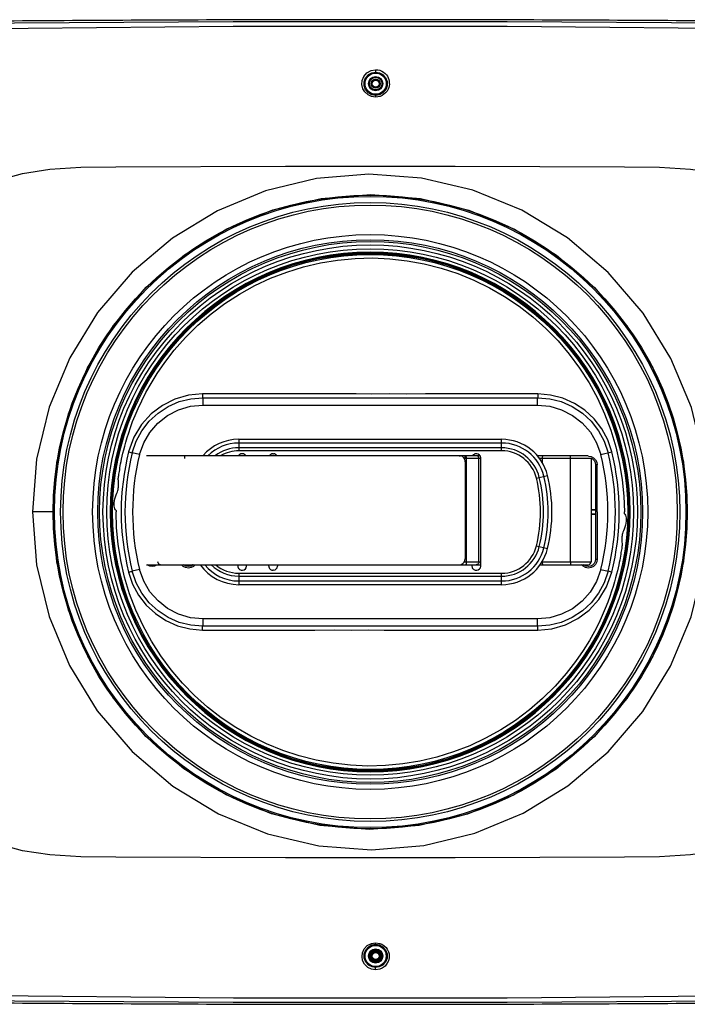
# Model space of a CAD drawing. Header units: millimetres. Extents: x 899 to 1733, y 9 to 584.
# Tile 9 of 11: x 1444 to 1565, y 207 to 386. Entities that reach past the tile are written whole.
import ezdxf

# ---------------------------------------------------------------- set-up
doc = ezdxf.new("R2010")
doc.units = ezdxf.units.MM
doc.header["$LTSCALE"] = 46.255
doc.layers.get('0').update_dxf_attribs({"linetype": 'CONTINUOUS'})

msp = doc.modelspace()

# ---------------------------------------------------------------- linework, layer by layer
at = {"color": 7, "linetype": 'Continuous'}
for p, q in [((1482.721, 385.84), (1482.222, 385.839)), ((1532.538, 385.839), (1532.037, 385.84)), ((1508.37, 376.795), (1508.37, 376.355)), ((1508.37, 372.108), (1508.37, 371.806)), ((1476.968, 317.216), (1537.792, 317.216)), ((1483.516, 309.65), (1483.516, 307.565)), ((1483.516, 309.65), (1531.244, 309.65)), ((1531.244, 307.565), (1531.244, 309.65)), ((1531.244, 308.979), (1483.516, 308.979)), ((1531.244, 308.11), (1483.516, 308.11)), ((1463.517, 307.391), (1464.185, 307.224)), ((1465.521, 306.891), (1464.186, 307.224)), ((1524.75, 306.68), (1466.761, 306.68)), ((1469.414, 306.68), (1469.312, 306.68)), ((1469.457, 306.68), (1469.414, 306.68)), ((1473.724, 306.68), (1473.703, 306.654)), ((1531.244, 307.565), (1483.516, 307.565)), ((1484.214, 307.01), (1484.082, 307.01)), ((1489.692, 307.01), (1489.824, 307.01)), ((1523.549, 306.68), (1523.751, 306.661)), ((1523.846, 306.639), (1523.751, 306.661)), ((1527.444, 306.152), (1524.469, 306.152)), ((1524.622, 306.654), (1524.609, 306.68)), ((1524.75, 306.68), (1524.763, 306.654)), ((1527.321, 306.68), (1524.75, 306.68)), ((1524.79, 306.152), (1524.79, 287.407)), ((1526.718, 307.01), (1526.586, 307.01)), ((1527.135, 287.407), (1527.135, 306.152)), ((1527.444, 286.616), (1527.444, 306.284)), ((1546.971, 306.68), (1537.716, 306.68)), ((1547.499, 306.152), (1538.122, 306.152)), ((1538.66, 305.335), (1538.66, 306.152)), ((1543.758, 287.408), (1543.758, 306.152)), ((1547.499, 306.152), (1547.499, 287.408)), ((1549.239, 306.891), (1551.242, 307.391)), ((1524.638, 305.591), (1524.638, 287.968)), ((1548.301, 305.024), (1548.271, 305.024)), ((1537.553, 302.611), (1539.579, 303.106)), ((1449.807, 296.45), (1446.058, 296.45)), ((1547.499, 296.855), (1548.272, 296.855)), ((1548.272, 296.846), (1547.499, 296.846)), ((1547.499, 296.054), (1548.272, 296.054)), ((1548.272, 296.045), (1547.499, 296.045)), ((1537.553, 290.289), (1539.579, 289.794)), ((1466.761, 286.88), (1469.457, 286.879)), ((1466.991, 286.805), (1466.918, 286.88)), ((1467.037, 286.807), (1466.962, 286.88)), ((1469.457, 286.879), (1473.724, 286.879)), ((1473.436, 286.575), (1473.131, 286.879)), ((1473.588, 286.801), (1473.511, 286.879)), ((1473.636, 286.802), (1473.556, 286.879)), ((1474.005, 286.622), (1473.636, 286.802)), ((1473.724, 286.879), (1523.545, 286.879)), ((1483.356, 286.879), (1483.356, 286.616)), ((1484.94, 286.616), (1484.94, 286.879)), ((1488.966, 286.616), (1488.966, 286.879)), ((1490.55, 286.879), (1490.55, 286.616)), ((1523.545, 286.879), (1526.321, 286.879)), ((1524.47, 287.407), (1527.135, 287.407)), ((1525.86, 286.879), (1525.86, 286.616)), ((1526.321, 286.879), (1527.444, 286.879)), ((1527.135, 287.407), (1527.444, 287.407)), ((1538.223, 286.88), (1546.967, 286.88)), ((1538.576, 287.408), (1547.499, 287.408)), ((1538.66, 287.408), (1538.66, 287.565)), ((1538.766, 286.88), (1538.732, 286.905)), ((1544.682, 286.88), (1546.417, 286.88)), ((1546.417, 286.88), (1546.971, 286.88)), ((1548.271, 287.864), (1548.301, 287.864)), ((1465.52, 286.009), (1464.184, 285.676)), ((1483.516, 285.335), (1483.516, 283.25)), ((1483.516, 285.335), (1531.244, 285.335)), ((1483.516, 284.79), (1531.244, 284.79)), ((1484.082, 285.89), (1484.214, 285.89)), ((1489.824, 285.89), (1489.692, 285.89)), ((1526.586, 285.89), (1526.718, 285.89)), ((1531.244, 283.25), (1531.244, 285.335)), ((1549.239, 286.009), (1550.574, 285.676)), ((1551.243, 285.509), (1550.575, 285.676)), ((1483.516, 283.921), (1531.244, 283.921)), ((1531.244, 283.25), (1483.516, 283.25)), ((1537.792, 275.684), (1476.968, 275.684)), ((1537.752, 277.031), (1535.779, 277.03)), ((1508.37, 217.918), (1508.37, 218.204)), ((1508.37, 213.269), (1508.37, 213.718)), ((1482.222, 207.061), (1482.721, 207.06)), ((1532.039, 207.06), (1532.536, 207.061))]:
    msp.add_line(p, q, dxfattribs=at)
for points in [[(1581.957, 385.196), (1532.239, 385.484), (1482.52, 385.484), (1432.803, 385.196)], [(1432.808, 384.216), (1482.529, 384.716), (1532.248, 384.716), (1581.957, 384.215)], [(1508.37, 371.806), (1507.624, 371.92), (1507.036, 372.197), (1506.417, 372.755), (1506.065, 373.345), (1505.891, 374.096), (1505.931, 374.833), (1506.235, 375.585), (1506.796, 376.236), (1507.549, 376.654), (1508.37, 376.795)], [(1508.37, 372.108), (1507.668, 372.227), (1507.038, 372.577), (1506.552, 373.132), (1506.281, 373.841), (1506.28, 374.617), (1506.557, 375.339), (1507.055, 375.899), (1507.686, 376.242), (1508.37, 376.355)], [(1508.37, 376.795), (1508.741, 376.769), (1509.113, 376.686), (1509.471, 376.542), (1509.8, 376.342), (1510.087, 376.099), (1510.326, 375.845), (1510.518, 375.59), (1510.656, 375.318), (1510.742, 375.025), (1510.798, 374.725), (1510.844, 374.426), (1510.862, 374.133), (1510.825, 373.848), (1510.743, 373.552), (1510.618, 373.231), (1510.434, 372.901), (1510.184, 372.587), (1509.886, 372.318), (1509.549, 372.101), (1509.178, 371.941), (1508.782, 371.842), (1508.37, 371.806)], [(1508.37, 376.355), (1509.05, 376.243), (1509.676, 375.905), (1510.175, 375.351), (1510.456, 374.632), (1510.461, 373.855), (1510.191, 373.139), (1509.703, 372.578), (1509.071, 372.227), (1508.37, 372.108)], [(1424.88, 332.75), (1424.955, 337.048), (1425.271, 341), (1426.118, 344.637), (1427.653, 347.907), (1429.861, 350.744), (1432.656, 353.142), (1435.983, 355.137), (1439.842, 356.751), (1444.259, 357.967), (1449.219, 358.738), (1454.837, 359.077), (1461.18, 359.15)], [(1568.702, 296.45), (1567.95, 306.024), (1565.693, 315.428), (1561.987, 324.362), (1556.966, 332.538), (1550.604, 339.962), (1543.191, 346.245), (1534.938, 351.25), (1526.038, 354.883), (1516.682, 357.082), (1507.152, 357.793), (1497.636, 357.012), (1488.357, 354.767), (1479.632, 351.152), (1471.497, 346.194), (1464.193, 340), (1457.895, 332.678), (1452.83, 324.473), (1449.094, 315.511), (1446.817, 306.073), (1446.058, 296.45)], [(1461.18, 359.15), (1491.978, 359.267), (1522.782, 359.267), (1553.58, 359.15)], [(1553.58, 359.15), (1559.917, 359.078), (1565.531, 358.739), (1570.488, 357.97), (1574.904, 356.756), (1578.763, 355.144), (1582.093, 353.15), (1584.89, 350.753), (1587.101, 347.916), (1588.639, 344.644), (1589.487, 341.005), (1589.804, 337.05), (1589.88, 332.75)], [(1449.807, 296.45), (1450.505, 305.45), (1452.617, 314.266), (1456.078, 322.633), (1460.766, 330.301), (1466.71, 337.267), (1473.641, 343.175), (1481.366, 347.89), (1489.698, 351.324), (1498.51, 353.422), (1507.526, 354.11), (1516.525, 353.378), (1525.29, 351.25), (1533.556, 347.807), (1541.213, 343.107), (1548.089, 337.228), (1553.999, 330.293), (1558.67, 322.656), (1562.131, 314.303), (1564.25, 305.479), (1564.952, 296.45)], [(1460.919, 297.493), (1460.893, 297.776), (1460.897, 298.099), (1460.937, 298.464), (1461.018, 298.852), (1461.13, 299.223), (1461.257, 299.561), (1461.381, 299.859), (1461.485, 300.122), (1461.562, 300.355), (1461.614, 300.564), (1461.649, 300.756), (1461.673, 300.942), (1461.688, 301.133), (1461.694, 301.331), (1461.693, 301.534), (1461.685, 301.739), (1461.672, 301.944), (1461.66, 302.147), (1461.653, 302.346), (1461.653, 302.54), (1461.666, 302.728), (1461.689, 302.915), (1461.721, 303.11), (1461.761, 303.321), (1461.808, 303.559), (1461.852, 303.828), (1461.904, 304.127), (1461.954, 304.456), (1462.011, 304.811), (1462.077, 305.195), (1462.156, 305.615), (1462.253, 306.075), (1462.368, 306.582), (1462.499, 307.141), (1462.647, 307.757), (1462.82, 308.43), (1463.026, 309.165), (1463.264, 309.97), (1463.543, 310.849), (1463.87, 311.81), (1464.255, 312.86), (1464.709, 314.009), (1465.25, 315.268), (1465.893, 316.647), (1466.663, 318.158), (1467.592, 319.817), (1468.718, 321.636), (1470.089, 323.625), (1471.789, 325.817), (1473.827, 328.125), (1476.088, 330.36), (1478.481, 332.421), (1481.013, 334.316), (1483.669, 336.034), (1486.436, 337.565), (1489.301, 338.903), (1492.253, 340.042), (1495.274, 340.976), (1498.353, 341.7), (1501.474, 342.212), (1504.623, 342.509), (1507.785, 342.59), (1510.945, 342.454), (1514.089, 342.102), (1517.2, 341.535), (1520.266, 340.756), (1523.271, 339.769), (1526.202, 338.578), (1529.044, 337.19), (1531.784, 335.61), (1534.41, 333.846), (1536.908, 331.906), (1539.268, 329.8), (1541.478, 327.537), (1543.527, 325.128), (1545.408, 322.583)], [(1545.408, 322.583), (1547.108, 319.918), (1548.621, 317.143), (1549.944, 314.264), (1551.067, 311.299), (1551.977, 308.289), (1552.67, 305.276), (1553.151, 302.284), (1553.431, 299.336), (1553.522, 296.45)], [(1476.949, 317.889), (1474.375, 317.647), (1471.924, 316.943), (1469.651, 315.806), (1467.608, 314.259), (1465.856, 312.322), (1464.465, 310.021), (1463.515, 307.382)], [(1464.186, 307.224), (1464.887, 309.291), (1465.92, 311.213), (1467.256, 312.939), (1468.858, 314.421), (1470.683, 315.617), (1472.679, 316.496), (1474.794, 317.034), (1476.968, 317.215)], [(1476.949, 317.889), (1476.949, 317.668), (1476.951, 317.477), (1476.955, 317.332), (1476.96, 317.245), (1476.968, 317.215)], [(1489.353, 317.889), (1479.486, 317.889), (1476.949, 317.889)], [(1476.968, 317.215), (1476.984, 317.146), (1476.995, 316.974), (1477.003, 316.679), (1477.007, 316.324), (1477.008, 315.868)], [(1499.376, 317.889), (1494.266, 317.889), (1491.777, 317.896), (1489.353, 317.889)], [(1537.801, 317.889), (1533.332, 317.889), (1528.853, 317.89), (1524.901, 317.889), (1520.949, 317.887), (1517.446, 317.889), (1513.943, 317.881), (1510.81, 317.889), (1507.677, 317.884), (1504.837, 317.889), (1501.997, 317.896), (1499.376, 317.889)], [(1537.752, 315.868), (1537.753, 316.291), (1537.756, 316.606), (1537.761, 316.881), (1537.769, 317.066), (1537.779, 317.171), (1537.792, 317.214)], [(1537.811, 317.889), (1537.81, 317.667), (1537.808, 317.475), (1537.804, 317.33), (1537.799, 317.245), (1537.792, 317.216)], [(1537.792, 317.214), (1539.966, 317.033), (1542.08, 316.496), (1544.077, 315.617), (1545.901, 314.42), (1547.503, 312.939), (1548.839, 311.213), (1549.872, 309.291), (1550.573, 307.224)], [(1551.242, 307.391), (1550.507, 309.555), (1549.43, 311.565), (1548.039, 313.369), (1546.369, 314.922), (1544.463, 316.183), (1542.365, 317.116), (1540.129, 317.693), (1537.801, 317.889)], [(1465.52, 306.891), (1466.26, 308.99), (1467.377, 310.912), (1468.835, 312.593), (1470.586, 313.974), (1472.576, 315.007), (1474.74, 315.649), (1477.007, 315.869)], [(1477.007, 315.869), (1481.747, 315.87), (1486.276, 315.877), (1490.572, 315.87), (1494.669, 315.876), (1498.567, 315.861), (1502.275, 315.87), (1505.852, 315.87), (1509.282, 315.866), (1512.528, 315.87), (1515.778, 315.87), (1518.92, 315.881), (1521.875, 315.883), (1524.951, 315.87)], [(1524.951, 315.87), (1534.318, 315.87), (1537.752, 315.869)], [(1537.752, 315.869), (1539.984, 315.656), (1542.135, 315.026), (1544.129, 314.003), (1545.894, 312.622), (1547.366, 310.934), (1548.494, 309.001), (1549.239, 306.891)], [(1473.703, 306.654), (1473.684, 306.579), (1473.668, 306.462), (1473.658, 306.315), (1473.655, 306.152)], [(1524.638, 305.591), (1524.626, 305.749), (1524.538, 306.045), (1524.369, 306.307), (1524.131, 306.511), (1523.846, 306.639)], [(1524.649, 306.152), (1524.647, 306.315), (1524.641, 306.462), (1524.633, 306.579), (1524.622, 306.654)], [(1524.763, 306.654), (1524.774, 306.579), (1524.783, 306.462), (1524.789, 306.315), (1524.791, 306.152)], [(1527.135, 306.152), (1527.109, 306.315), (1527.034, 306.462), (1526.918, 306.579), (1526.771, 306.654), (1526.608, 306.68)], [(1538.66, 306.152), (1538.665, 306.315), (1538.68, 306.462), (1538.704, 306.579), (1538.733, 306.654), (1538.766, 306.68)], [(1543.758, 306.152), (1543.758, 306.315), (1543.757, 306.462), (1543.755, 306.579), (1543.754, 306.654), (1543.752, 306.68)], [(1547.009, 306.614), (1547.499, 306.531), (1547.944, 306.296), (1548.294, 305.933), (1548.504, 305.506), (1548.578, 305.028)], [(1547.486, 306.232), (1547.759, 306.092), (1548.051, 305.799), (1548.237, 305.431), (1548.301, 305.025)], [(1547.513, 306.182), (1547.721, 306.081), (1548.017, 305.793), (1548.207, 305.425), (1548.271, 305.023)], [(1548.271, 305.024), (1548.271, 302.17), (1548.272, 299.312), (1548.272, 296.45)], [(1548.578, 305.028), (1548.466, 305.028), (1548.378, 305.027), (1548.322, 305.026), (1548.301, 305.025)], [(1548.301, 305.024), (1548.301, 302.338), (1548.301, 299.651), (1548.302, 296.964)], [(1548.579, 296.45), (1548.579, 299.316), (1548.578, 302.175), (1548.578, 305.028)], [(1461.239, 296.727), (1461.135, 296.867), (1461.044, 297.04), (1460.971, 297.247), (1460.919, 297.493)], [(1548.302, 296.964), (1548.301, 293.931), (1548.301, 290.898), (1548.301, 287.864)], [(1446.058, 296.45), (1446.809, 286.875), (1449.067, 277.471), (1452.773, 268.538), (1457.793, 260.362), (1464.155, 252.938), (1471.568, 246.655), (1479.822, 241.65), (1488.723, 238.017), (1498.079, 235.818), (1507.609, 235.107), (1517.126, 235.888), (1526.404, 238.134), (1535.129, 241.748), (1543.263, 246.707), (1550.567, 252.901), (1556.864, 260.223), (1561.93, 268.427), (1565.666, 277.389), (1567.943, 286.827), (1568.702, 296.45)], [(1564.952, 296.45), (1564.255, 287.45), (1562.143, 278.634), (1558.681, 270.267), (1553.993, 262.599), (1548.05, 255.633), (1541.118, 249.724), (1533.394, 245.01), (1525.061, 241.576), (1516.249, 239.478), (1507.234, 238.79), (1498.234, 239.522), (1489.469, 241.65), (1481.203, 245.093), (1473.547, 249.793), (1466.671, 255.672), (1460.761, 262.607), (1456.09, 270.244), (1452.629, 278.597), (1450.509, 287.421), (1449.807, 296.45)], [(1469.354, 270.314), (1467.653, 272.98), (1466.139, 275.755), (1464.816, 278.634), (1463.693, 281.6), (1462.783, 284.61), (1462.09, 287.623), (1461.609, 290.615), (1461.328, 293.564), (1461.238, 296.45)], [(1553.84, 295.407), (1553.866, 295.124), (1553.862, 294.801), (1553.822, 294.436), (1553.742, 294.048), (1553.629, 293.677), (1553.502, 293.339), (1553.378, 293.041), (1553.274, 292.778), (1553.197, 292.545), (1553.145, 292.336), (1553.11, 292.144), (1553.086, 291.958), (1553.071, 291.767), (1553.065, 291.569), (1553.066, 291.366), (1553.075, 291.161), (1553.087, 290.956), (1553.099, 290.753), (1553.107, 290.554), (1553.106, 290.36), (1553.094, 290.172), (1553.071, 289.985), (1553.038, 289.79), (1552.998, 289.579), (1552.952, 289.342), (1552.907, 289.072), (1552.856, 288.773), (1552.805, 288.445), (1552.749, 288.09), (1552.683, 287.706), (1552.603, 287.286), (1552.507, 286.826), (1552.392, 286.32), (1552.261, 285.761), (1552.113, 285.146), (1551.94, 284.472), (1551.734, 283.738), (1551.496, 282.933), (1551.218, 282.054), (1550.89, 281.094), (1550.506, 280.044), (1550.052, 278.895), (1549.512, 277.637), (1548.869, 276.259), (1548.099, 274.747), (1547.171, 273.089), (1546.046, 271.271), (1544.675, 269.282), (1542.977, 267.092), (1540.94, 264.783), (1538.679, 262.547), (1536.287, 260.486), (1533.755, 258.59), (1531.098, 256.871), (1528.332, 255.34), (1525.466, 254.001), (1522.515, 252.861), (1519.493, 251.927), (1516.415, 251.202), (1513.293, 250.689), (1510.144, 250.391), (1506.982, 250.31), (1503.821, 250.446), (1500.677, 250.798), (1497.565, 251.364), (1494.499, 252.143), (1491.494, 253.129), (1488.563, 254.32), (1485.72, 255.708), (1482.98, 257.288), (1480.354, 259.052), (1477.855, 260.991), (1475.495, 263.098), (1473.284, 265.36), (1471.234, 267.77), (1469.354, 270.314)], [(1548.272, 296.45), (1548.272, 293.584), (1548.271, 290.722), (1548.271, 287.864)], [(1548.579, 296.45), (1548.579, 293.587), (1548.578, 290.725), (1548.578, 287.862)], [(1553.521, 296.173), (1553.624, 296.032), (1553.715, 295.86), (1553.788, 295.652), (1553.84, 295.407)], [(1523.551, 286.879), (1523.885, 286.932), (1524.188, 287.087), (1524.429, 287.327), (1524.584, 287.631), (1524.638, 287.968)], [(1468.642, 286.879), (1468.555, 286.793), (1468.181, 286.605), (1467.767, 286.543), (1467.356, 286.613), (1466.991, 286.805)], [(1468.603, 286.879), (1468.546, 286.822), (1468.192, 286.638), (1467.797, 286.571), (1467.4, 286.629), (1467.037, 286.807)], [(1469.312, 286.879), (1469.164, 286.905), (1469.031, 286.98), (1468.925, 287.097), (1468.857, 287.244), (1468.833, 287.407)], [(1475.609, 286.879), (1475.305, 286.574), (1474.86, 286.348), (1474.366, 286.271), (1473.876, 286.35), (1473.436, 286.575)], [(1475.248, 286.879), (1475.158, 286.789), (1474.782, 286.601), (1474.367, 286.538), (1473.954, 286.609), (1473.588, 286.801)], [(1475.211, 286.879), (1475.16, 286.827), (1474.809, 286.639), (1474.41, 286.567), (1474.005, 286.622)], [(1524.791, 287.407), (1524.789, 287.245), (1524.783, 287.102), (1524.775, 286.985), (1524.763, 286.907), (1524.75, 286.879)], [(1527.135, 287.407), (1527.109, 287.244), (1527.034, 287.097), (1526.918, 286.98), (1526.771, 286.905), (1526.608, 286.879)], [(1538.732, 286.905), (1538.705, 286.979), (1538.681, 287.092), (1538.666, 287.236), (1538.66, 287.408)], [(1543.758, 287.408), (1543.758, 287.244), (1543.757, 287.097), (1543.755, 286.98), (1543.754, 286.906), (1543.752, 286.88)], [(1548.577, 287.858), (1548.502, 287.377), (1548.275, 286.931), (1547.924, 286.579), (1547.48, 286.353), (1546.983, 286.276), (1546.48, 286.361), (1546.03, 286.6), (1545.759, 286.88)], [(1548.301, 287.865), (1548.237, 287.459), (1548.051, 287.093), (1547.763, 286.801), (1547.398, 286.611), (1546.989, 286.543), (1546.579, 286.605), (1546.208, 286.791), (1546.118, 286.88)], [(1546.57, 286.638), (1546.213, 286.822), (1546.156, 286.88)], [(1548.271, 287.863), (1548.206, 287.458), (1548.018, 287.096), (1547.728, 286.811), (1547.366, 286.631), (1546.967, 286.571), (1546.57, 286.638)], [(1548.301, 287.865), (1548.323, 287.864), (1548.384, 287.863), (1548.47, 287.863), (1548.578, 287.862)], [(1463.513, 285.526), (1464.246, 283.358), (1465.323, 281.346), (1466.714, 279.539), (1468.383, 277.983), (1470.291, 276.72), (1472.39, 275.785), (1474.628, 275.208), (1476.958, 275.01)], [(1463.516, 285.515), (1463.744, 285.571), (1463.921, 285.614), (1464.065, 285.648), (1464.186, 285.676)], [(1476.968, 275.686), (1474.794, 275.866), (1472.68, 276.404), (1470.683, 277.283), (1468.859, 278.479), (1467.256, 279.961), (1465.921, 281.687), (1464.888, 283.609), (1464.186, 285.676)], [(1477.036, 277.029), (1474.744, 277.25), (1472.588, 277.888), (1470.608, 278.912), (1468.86, 280.284), (1467.399, 281.958), (1466.272, 283.886), (1465.521, 286.009)], [(1549.239, 286.009), (1548.473, 283.853), (1547.327, 281.911), (1545.851, 280.238), (1544.098, 278.878), (1542.124, 277.869), (1539.988, 277.245), (1537.752, 277.031)], [(1550.574, 285.676), (1549.872, 283.609), (1548.839, 281.687), (1547.503, 279.961), (1545.901, 278.479), (1544.077, 277.283), (1542.08, 276.403), (1539.966, 275.866), (1537.792, 275.685)], [(1537.807, 275.011), (1540.382, 275.253), (1542.833, 275.956), (1545.107, 277.093), (1547.15, 278.64), (1548.903, 280.577), (1550.295, 282.879), (1551.245, 285.517)], [(1476.949, 275.011), (1476.949, 275.233), (1476.951, 275.425), (1476.955, 275.57), (1476.961, 275.655), (1476.968, 275.684)], [(1477.008, 277.032), (1477.007, 276.609), (1477.004, 276.294), (1476.998, 276.019), (1476.99, 275.834), (1476.98, 275.729), (1476.968, 275.686)], [(1512.721, 277.03), (1507.706, 277.03), (1505.055, 277.025), (1502.087, 277.03), (1499.119, 277.037), (1495.81, 277.03), (1492.501, 277.037), (1488.825, 277.03), (1485.149, 277.032), (1481.078, 277.03), (1477.036, 277.029)], [(1521.186, 277.03), (1517.186, 277.03), (1515.086, 277.034), (1512.721, 277.03)], [(1535.779, 277.03), (1524.864, 277.03), (1523.087, 277.022), (1521.186, 277.03)], [(1537.792, 275.685), (1537.776, 275.754), (1537.765, 275.926), (1537.757, 276.221), (1537.753, 276.576), (1537.752, 277.032)], [(1537.807, 275.011), (1537.807, 275.246), (1537.806, 275.427), (1537.803, 275.572), (1537.799, 275.653), (1537.792, 275.685)], [(1476.958, 275.01), (1481.427, 275.011), (1485.906, 275.01), (1489.858, 275.011), (1493.81, 275.013), (1497.312, 275.011), (1500.815, 275.019), (1503.948, 275.011), (1507.08, 275.016), (1509.92, 275.011), (1512.76, 275.003), (1515.381, 275.011)], [(1515.381, 275.011), (1520.491, 275.011), (1522.98, 275.004), (1525.404, 275.011)], [(1525.404, 275.011), (1535.27, 275.011), (1537.807, 275.011)], [(1461.179, 233.75), (1454.844, 233.822), (1449.231, 234.161), (1444.274, 234.93), (1439.858, 236.143), (1435.998, 237.755), (1432.668, 239.749), (1429.87, 242.147), (1427.658, 244.984), (1426.12, 248.257), (1425.272, 251.896), (1424.955, 255.851), (1424.879, 260.15)], [(1589.88, 260.15), (1589.804, 255.852), (1589.488, 251.9), (1588.641, 248.262), (1587.106, 244.991), (1584.897, 242.155), (1582.102, 239.757), (1578.774, 237.761), (1574.915, 236.148), (1570.497, 234.932), (1565.538, 234.162), (1559.921, 233.822), (1553.58, 233.75)], [(1553.58, 233.75), (1522.782, 233.633), (1491.977, 233.633), (1461.179, 233.75)], [(1508.37, 213.269), (1507.648, 213.377), (1506.932, 213.731), (1506.35, 214.316), (1506.014, 214.96), (1505.904, 215.713), (1505.99, 216.397), (1506.307, 217.095), (1506.859, 217.689), (1507.588, 218.077), (1508.37, 218.204)], [(1508.37, 218.204), (1509.104, 218.094), (1509.473, 217.941), (1509.855, 217.708), (1510.252, 217.336), (1510.458, 217.055), (1510.544, 216.912), (1510.7, 216.548), (1510.801, 216.174), (1510.837, 215.798), (1510.828, 215.476), (1510.694, 214.922), (1510.489, 214.473), (1510.072, 213.945), (1509.582, 213.589), (1509.138, 213.395), (1508.37, 213.269)], [(1508.37, 213.718), (1507.712, 213.824), (1507.098, 214.147), (1506.598, 214.69), (1506.309, 215.41), (1506.303, 216.196), (1506.577, 216.914), (1507.066, 217.466), (1507.689, 217.805), (1508.37, 217.918)], [(1508.37, 217.918), (1509.051, 217.805), (1509.669, 217.469), (1510.156, 216.924), (1510.433, 216.215), (1510.435, 215.432), (1510.152, 214.707), (1509.652, 214.155), (1509.032, 213.825), (1508.37, 213.718)], [(1432.803, 208.684), (1482.55, 208.183), (1532.27, 208.184), (1581.957, 208.685)], [(1432.803, 207.704), (1482.52, 207.416), (1532.239, 207.416), (1581.957, 207.704)]]:
    msp.add_lwpolyline(points, dxfattribs=at)
for centre, radius in [((1508.37, 374.248), 1.927), ((1508.37, 374.248), 1.3), ((1508.37, 374.248), 1.165), ((1508.37, 374.248), 1.139), ((1508.37, 374.248), 1.136), ((1508.37, 374.248), 0.8), ((1508.37, 374.248), 0.629), ((1507.38, 296.45), 57.572), ((1507.38, 296.45), 57.335), ((1507.38, 296.45), 56.204), ((1507.38, 296.45), 55.755), ((1507.38, 296.45), 50.386), ((1507.38, 296.45), 49.456), ((1507.38, 296.45), 49.13), ((1507.38, 296.45), 48.51), ((1507.38, 296.45), 47.824), ((1507.38, 296.45), 47.098), ((1507.38, 296.45), 46.982), ((1507.38, 296.45), 46.765), ((1508.37, 215.798), 1.919), ((1508.37, 215.798), 1.292), ((1508.37, 215.798), 1.158), ((1508.37, 215.798), 0.999), ((1508.37, 215.798), 0.797), ((1508.37, 215.798), 0.633)]:
    msp.add_circle(centre, radius, dxfattribs=at)
for centre, radius, start, end in [((1507.383, -8041.825), 8427.701, 90.1710546, 90.5015037), ((1507.383, -8041.825), 8427.701, 89.8323855, 90.167666), ((1507.383, -8041.825), 8427.701, 89.4985158, 89.8289797), ((1507.38, 296.45), 47.189, 0.00002, 180.00002), ((1483.516, 301.07), 8.58, 90.00002, 139.08504), ((1531.244, 301.07), 8.58, 13.72656, 90.00002), ((1483.516, 301.07), 7.909, 90.00002, 134.64294), ((1483.516, 301.07), 7.04, 90.00002, 127.05564), ((1531.244, 301.07), 7.909, 13.72656, 90.00002), ((1531.244, 301.07), 7.04, 13.72656, 90.00002), ((1507.38, 296.45), 45.207, 166.00543, 193.98381), ((1507.38, 296.45), 44.519, 165.99438, 194.00567), ((1507.38, 296.45), 43.142, 165.99439, 194.00566), ((1483.516, 301.07), 6.495, 90.00002, 119.92168), ((1484.082, 306.284), 0.726, 90.00002, 146.70291), ((1484.214, 306.284), 0.726, 33.29744, 90.00002), ((1489.692, 306.284), 0.726, 90.00002, 146.70298), ((1489.824, 306.284), 0.726, 33.29744, 90.00002), ((1526.586, 306.284), 0.726, 90.00002, 146.70291), ((1526.718, 306.284), 0.726, 0.00002, 90.00002), ((1531.244, 301.07), 6.495, 13.72656, 90.00002), ((1507.38, 296.45), 43.142, 345.99439, 14.00566), ((1507.38, 296.45), 44.519, 345.99438, 14.00567), ((1507.38, 296.45), 45.207, 346.00518, 14.00566), ((1512.33, 296.45), 25.965, 346.27348, 13.72656), ((1512.33, 296.45), 26.51, 346.27348, 13.72656), ((1512.33, 296.45), 27.379, 346.27348, 13.72656), ((1512.33, 296.45), 28.05, 346.27348, 13.72656), ((1507.38, 296.45), 47.186, 180.00002, 0.00002), ((1507.38, 296.45), 46.142, 179.65622, 180.00002), ((1507.38, 296.45), 46.142, 359.65569, 0.00002), ((1531.244, 291.83), 6.495, 270.00002, 346.27348), ((1531.244, 291.83), 7.04, 270.00002, 346.27348), ((1531.244, 291.83), 7.909, 270.00002, 346.27348), ((1531.244, 291.83), 8.58, 270.00002, 346.27348), ((1483.516, 291.83), 8.58, 215.35606, 270.00002), ((1483.516, 291.83), 7.909, 218.89901, 270.00002), ((1483.516, 291.83), 7.04, 224.84782, 270.00002), ((1483.516, 291.83), 6.495, 229.93142, 270.00002), ((1484.082, 286.616), 0.726, 180.00002, 270.00002), ((1484.214, 286.616), 0.726, 270.00002, 0.00002), ((1489.692, 286.616), 0.726, 180.00002, 270.00002), ((1489.824, 286.616), 0.726, 270.00002, 0.00002), ((1526.586, 286.616), 0.726, 180.00002, 270.00002), ((1526.718, 286.616), 0.726, 270.00002, 0.00002), ((1546.971, 287.408), 0.528, 270.00002, 0.00002), ((1507.377, 8634.725), 8427.701, 269.4985093, 269.8289864), ((1507.377, 8634.725), 8427.701, 269.832381, 270.1676705), ((1507.377, 8634.725), 8427.701, 270.1710478, 270.5015102)]:
    msp.add_arc(centre, radius, start, end, dxfattribs=at)

doc.saveas('drawing.dxf')
